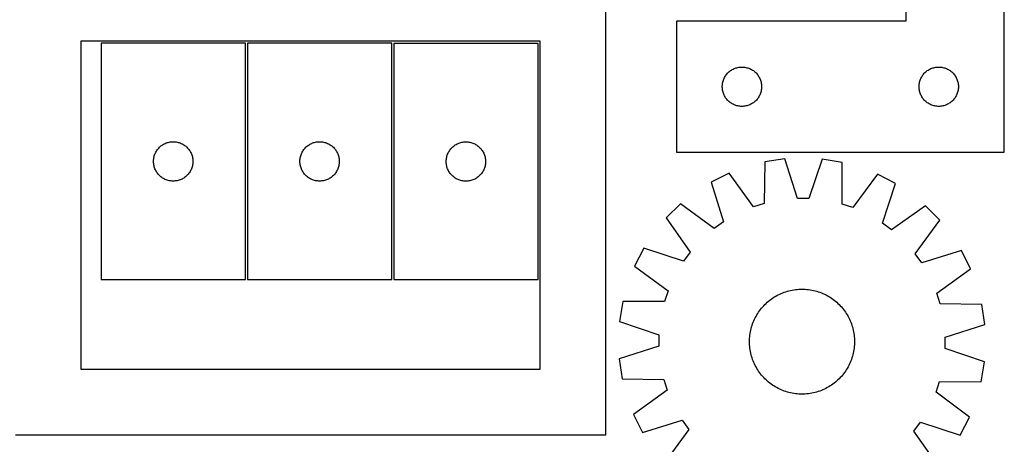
# Model space of a CAD drawing. Header units: millimetres. Extents: x 7 to 1493, y 7 to 2993.
# Tile 6 of 12: x 743 to 1493, y 1118 to 1442. Entities that reach past the tile are written whole.
import ezdxf

# ---------------------------------------------------------------- set-up
doc = ezdxf.new("R2010")
doc.units = ezdxf.units.MM
doc.layers.add('CUT', color=7, linetype='CONTINUOUS', true_color=0x000000)

msp = doc.modelspace()

# ---------------------------------------------------------------- linework, layer by layer
at = {"layer": 'CUT'}
for p, q in [((1418.423317, 1640.858307), (1418.423317, 1440.858307)), ((1493.423317, 1340.858307), (1493.423317, 1640.858307)), ((1189.53968, 1125.497859), (1189.53968, 1475.497859)), ((1418.423317, 1440.858307), (1243.423317, 1440.858307)), ((1243.423317, 1440.858307), (1243.423317, 1340.858307)), ((1139.53968, 1425.497859), (789.53968, 1425.497859)), ((789.53968, 1425.497859), (789.53968, 1175.497859)), ((914.844918, 1423.921901), (804.844918, 1423.921901)), ((804.844918, 1423.921901), (804.844918, 1243.921901)), ((914.844918, 1243.921901), (914.844918, 1423.921901)), ((916.447101, 1423.927132), (916.447101, 1243.927132)), ((1026.447101, 1423.927132), (916.447101, 1423.927132)), ((1026.447101, 1243.927132), (1026.447101, 1423.927132)), ((1027.967151, 1423.823433), (1027.967151, 1243.823433)), ((1137.967151, 1423.823433), (1027.967151, 1423.823433)), ((1137.967151, 1243.823433), (1137.967151, 1423.823433)), ((1139.53968, 1175.497859), (1139.53968, 1425.497859)), ((1285.372874, 1403.514941), (1286.035096, 1403.912586)), ((1286.035096, 1403.912586), (1286.71691, 1404.275614)), ((1286.71691, 1404.275614), (1287.416508, 1404.603061)), ((1287.416508, 1404.603061), (1288.132035, 1404.89406)), ((1288.132035, 1404.89406), (1288.861594, 1405.147838)), ((1288.861594, 1405.147838), (1289.60325, 1405.363723)), ((1289.60325, 1405.363723), (1290.355036, 1405.541143)), ((1290.355036, 1405.541143), (1291.114958, 1405.679626)), ((1291.114958, 1405.679626), (1291.881002, 1405.778805)), ((1291.881002, 1405.778805), (1292.651135, 1405.838419)), ((1292.651135, 1405.838419), (1293.423317, 1405.858307)), ((1293.423317, 1405.858307), (1294.195498, 1405.838419)), ((1294.195498, 1405.838419), (1294.965632, 1405.778805)), ((1294.965632, 1405.778805), (1295.731675, 1405.679626)), ((1295.731675, 1405.679626), (1296.491598, 1405.541143)), ((1296.491598, 1405.541143), (1297.243383, 1405.363723)), ((1297.243383, 1405.363723), (1297.985039, 1405.147838)), ((1297.985039, 1405.147838), (1298.714598, 1404.89406)), ((1298.714598, 1404.89406), (1299.430125, 1404.603061)), ((1299.430125, 1404.603061), (1300.129723, 1404.275614)), ((1300.129723, 1404.275614), (1300.811538, 1403.912586)), ((1300.811538, 1403.912586), (1301.473759, 1403.514941)), ((1435.372874, 1403.514941), (1436.035096, 1403.912586)), ((1436.035096, 1403.912586), (1436.71691, 1404.275614)), ((1436.71691, 1404.275614), (1437.416508, 1404.603061)), ((1437.416508, 1404.603061), (1438.132035, 1404.89406)), ((1438.132035, 1404.89406), (1438.861594, 1405.147838)), ((1438.861594, 1405.147838), (1439.60325, 1405.363723)), ((1439.60325, 1405.363723), (1440.355036, 1405.541143)), ((1440.355036, 1405.541143), (1441.114958, 1405.679626)), ((1441.114958, 1405.679626), (1441.881002, 1405.778805)), ((1441.881002, 1405.778805), (1442.651135, 1405.838419)), ((1442.651135, 1405.838419), (1443.423317, 1405.858307)), ((1443.423317, 1405.858307), (1444.195498, 1405.838419)), ((1444.195498, 1405.838419), (1444.965632, 1405.778805)), ((1444.965632, 1405.778805), (1445.731675, 1405.679626)), ((1445.731675, 1405.679626), (1446.491598, 1405.541143)), ((1446.491598, 1405.541143), (1447.243383, 1405.363723)), ((1447.243383, 1405.363723), (1447.985039, 1405.147838)), ((1447.985039, 1405.147838), (1448.714598, 1404.89406)), ((1448.714598, 1404.89406), (1449.430125, 1404.603061)), ((1449.430125, 1404.603061), (1450.129723, 1404.275614)), ((1450.129723, 1404.275614), (1450.811538, 1403.912586)), ((1450.811538, 1403.912586), (1451.473759, 1403.514941)), ((1279.255978, 1395.786443), (1279.528457, 1396.509226)), ((1279.528457, 1396.509226), (1279.837783, 1397.217023)), ((1279.837783, 1397.217023), (1280.183135, 1397.907958)), ((1280.183135, 1397.907958), (1280.563597, 1398.580199)), ((1280.563597, 1398.580199), (1280.978161, 1399.231963)), ((1280.978161, 1399.231963), (1281.425728, 1399.861522)), ((1281.425728, 1399.861522), (1281.90511, 1400.467205)), ((1281.90511, 1400.467205), (1282.415036, 1401.047407)), ((1282.415036, 1401.047407), (1282.954154, 1401.60059)), ((1282.954154, 1401.60059), (1283.521035, 1402.125286)), ((1283.521035, 1402.125286), (1284.114174, 1402.620104)), ((1284.114174, 1402.620104), (1284.732, 1403.083732)), ((1284.732, 1403.083732), (1285.372874, 1403.514941)), ((1301.473759, 1403.514941), (1302.114633, 1403.083732)), ((1302.114633, 1403.083732), (1302.732459, 1402.620104)), ((1302.732459, 1402.620104), (1303.325598, 1402.125286)), ((1303.325598, 1402.125286), (1303.892479, 1401.60059)), ((1303.892479, 1401.60059), (1304.431597, 1401.047407)), ((1304.431597, 1401.047407), (1304.941523, 1400.467205)), ((1304.941523, 1400.467205), (1305.420905, 1399.861522)), ((1305.420905, 1399.861522), (1305.868472, 1399.231963)), ((1305.868472, 1399.231963), (1306.283036, 1398.580199)), ((1306.283036, 1398.580199), (1306.663499, 1397.907958)), ((1306.663499, 1397.907958), (1307.00885, 1397.217023)), ((1307.00885, 1397.217023), (1307.318176, 1396.509226)), ((1307.318176, 1396.509226), (1307.590655, 1395.786443)), ((1429.255978, 1395.786443), (1429.528457, 1396.509226)), ((1429.528457, 1396.509226), (1429.837783, 1397.217023)), ((1429.837783, 1397.217023), (1430.183135, 1397.907958)), ((1430.183135, 1397.907958), (1430.563597, 1398.580199)), ((1430.563597, 1398.580199), (1430.978161, 1399.231963)), ((1430.978161, 1399.231963), (1431.425728, 1399.861522)), ((1431.425728, 1399.861522), (1431.90511, 1400.467205)), ((1431.90511, 1400.467205), (1432.415036, 1401.047407)), ((1432.415036, 1401.047407), (1432.954154, 1401.60059)), ((1432.954154, 1401.60059), (1433.521035, 1402.125286)), ((1433.521035, 1402.125286), (1434.114174, 1402.620104)), ((1434.114174, 1402.620104), (1434.732, 1403.083732)), ((1434.732, 1403.083732), (1435.372874, 1403.514941)), ((1451.473759, 1403.514941), (1452.114633, 1403.083732)), ((1452.114633, 1403.083732), (1452.732459, 1402.620104)), ((1452.732459, 1402.620104), (1453.325598, 1402.125286)), ((1453.325598, 1402.125286), (1453.892479, 1401.60059)), ((1453.892479, 1401.60059), (1454.431597, 1401.047407)), ((1454.431597, 1401.047407), (1454.941523, 1400.467205)), ((1454.941523, 1400.467205), (1455.420905, 1399.861522)), ((1455.420905, 1399.861522), (1455.868472, 1399.231963)), ((1455.868472, 1399.231963), (1456.283036, 1398.580199)), ((1456.283036, 1398.580199), (1456.663499, 1397.907958)), ((1456.663499, 1397.907958), (1457.00885, 1397.217023)), ((1457.00885, 1397.217023), (1457.318176, 1396.509226)), ((1457.318176, 1396.509226), (1457.590655, 1395.786443)), ((1278.42829, 1391.244526), (1278.468054, 1392.015939)), ((1278.42829, 1390.472089), (1278.42829, 1391.244526)), ((1278.468054, 1389.700675), (1278.42829, 1390.472089)), ((1278.468054, 1392.015939), (1278.547476, 1392.784283)), ((1278.547476, 1388.932332), (1278.468054, 1389.700675)), ((1278.547476, 1392.784283), (1278.666347, 1393.547519)), ((1278.666347, 1388.169096), (1278.547476, 1388.932332)), ((1278.666347, 1393.547519), (1278.824351, 1394.303623)), ((1278.824351, 1394.303623), (1279.021068, 1395.050592)), ((1279.021068, 1395.050592), (1279.255978, 1395.786443)), ((1307.590655, 1395.786443), (1307.825565, 1395.050592)), ((1307.825565, 1395.050592), (1308.022282, 1394.303623)), ((1308.022282, 1394.303623), (1308.180286, 1393.547519)), ((1308.180286, 1393.547519), (1308.299157, 1392.784283)), ((1308.299157, 1388.932332), (1308.180286, 1388.169096)), ((1308.299157, 1392.784283), (1308.378579, 1392.015939)), ((1308.378579, 1389.700675), (1308.299157, 1388.932332)), ((1308.378579, 1392.015939), (1308.418344, 1391.244526)), ((1308.418344, 1390.472089), (1308.378579, 1389.700675)), ((1308.418344, 1391.244526), (1308.418344, 1390.472089)), ((1428.42829, 1391.244526), (1428.468054, 1392.015939)), ((1428.42829, 1390.472089), (1428.42829, 1391.244526)), ((1428.468054, 1389.700675), (1428.42829, 1390.472089)), ((1428.468054, 1392.015939), (1428.547476, 1392.784283)), ((1428.547476, 1388.932332), (1428.468054, 1389.700675)), ((1428.547476, 1392.784283), (1428.666347, 1393.547519)), ((1428.666347, 1388.169096), (1428.547476, 1388.932332)), ((1428.666347, 1393.547519), (1428.824351, 1394.303623)), ((1428.824351, 1394.303623), (1429.021068, 1395.050592)), ((1429.021068, 1395.050592), (1429.255978, 1395.786443)), ((1457.590655, 1395.786443), (1457.825565, 1395.050592)), ((1457.825565, 1395.050592), (1458.022282, 1394.303623)), ((1458.022282, 1394.303623), (1458.180286, 1393.547519)), ((1458.180286, 1393.547519), (1458.299157, 1392.784283)), ((1458.299157, 1388.932332), (1458.180286, 1388.169096)), ((1458.299157, 1392.784283), (1458.378579, 1392.015939)), ((1458.378579, 1389.700675), (1458.299157, 1388.932332)), ((1458.378579, 1392.015939), (1458.418344, 1391.244526)), ((1458.418344, 1390.472089), (1458.378579, 1389.700675)), ((1458.418344, 1391.244526), (1458.418344, 1390.472089)), ((1278.824351, 1387.412991), (1278.666347, 1388.169096)), ((1279.021068, 1386.666023), (1278.824351, 1387.412991)), ((1279.255978, 1385.930172), (1279.021068, 1386.666023)), ((1279.528457, 1385.207389), (1279.255978, 1385.930172)), ((1279.837783, 1384.499591), (1279.528457, 1385.207389)), ((1280.183135, 1383.808656), (1279.837783, 1384.499591)), ((1280.563597, 1383.136415), (1280.183135, 1383.808656)), ((1280.978161, 1382.484651), (1280.563597, 1383.136415)), ((1281.425728, 1381.855093), (1280.978161, 1382.484651)), ((1281.90511, 1381.24941), (1281.425728, 1381.855093)), ((1282.415036, 1380.669207), (1281.90511, 1381.24941)), ((1304.941523, 1381.24941), (1304.431597, 1380.669207)), ((1305.420905, 1381.855093), (1304.941523, 1381.24941)), ((1305.868472, 1382.484651), (1305.420905, 1381.855093)), ((1306.283036, 1383.136415), (1305.868472, 1382.484651)), ((1306.663499, 1383.808656), (1306.283036, 1383.136415)), ((1307.00885, 1384.499591), (1306.663499, 1383.808656)), ((1307.318176, 1385.207389), (1307.00885, 1384.499591)), ((1307.590655, 1385.930172), (1307.318176, 1385.207389)), ((1307.825565, 1386.666023), (1307.590655, 1385.930172)), ((1308.022282, 1387.412991), (1307.825565, 1386.666023)), ((1308.180286, 1388.169096), (1308.022282, 1387.412991)), ((1428.824351, 1387.412991), (1428.666347, 1388.169096)), ((1429.021068, 1386.666023), (1428.824351, 1387.412991)), ((1429.255978, 1385.930172), (1429.021068, 1386.666023)), ((1429.528457, 1385.207389), (1429.255978, 1385.930172)), ((1429.837783, 1384.499591), (1429.528457, 1385.207389)), ((1430.183135, 1383.808656), (1429.837783, 1384.499591)), ((1430.563597, 1383.136415), (1430.183135, 1383.808656)), ((1430.978161, 1382.484651), (1430.563597, 1383.136415)), ((1431.425728, 1381.855093), (1430.978161, 1382.484651)), ((1431.90511, 1381.24941), (1431.425728, 1381.855093)), ((1432.415036, 1380.669207), (1431.90511, 1381.24941)), ((1454.941523, 1381.24941), (1454.431597, 1380.669207)), ((1455.420905, 1381.855093), (1454.941523, 1381.24941)), ((1455.868472, 1382.484651), (1455.420905, 1381.855093)), ((1456.283036, 1383.136415), (1455.868472, 1382.484651)), ((1456.663499, 1383.808656), (1456.283036, 1383.136415)), ((1457.00885, 1384.499591), (1456.663499, 1383.808656)), ((1457.318176, 1385.207389), (1457.00885, 1384.499591)), ((1457.590655, 1385.930172), (1457.318176, 1385.207389)), ((1457.825565, 1386.666023), (1457.590655, 1385.930172)), ((1458.022282, 1387.412991), (1457.825565, 1386.666023)), ((1458.180286, 1388.169096), (1458.022282, 1387.412991)), ((1282.954154, 1380.116024), (1282.415036, 1380.669207)), ((1283.521035, 1379.591328), (1282.954154, 1380.116024)), ((1284.114174, 1379.09651), (1283.521035, 1379.591328)), ((1284.732, 1378.632882), (1284.114174, 1379.09651)), ((1285.372874, 1378.201674), (1284.732, 1378.632882)), ((1286.035096, 1377.804029), (1285.372874, 1378.201674)), ((1286.71691, 1377.441001), (1286.035096, 1377.804029)), ((1287.416508, 1377.113554), (1286.71691, 1377.441001)), ((1288.132035, 1376.822555), (1287.416508, 1377.113554)), ((1288.861594, 1376.568777), (1288.132035, 1376.822555)), ((1289.60325, 1376.352891), (1288.861594, 1376.568777)), ((1290.355036, 1376.175472), (1289.60325, 1376.352891)), ((1291.114958, 1376.036989), (1290.355036, 1376.175472)), ((1291.881002, 1375.937809), (1291.114958, 1376.036989)), ((1292.651135, 1375.878196), (1291.881002, 1375.937809)), ((1293.423317, 1375.858307), (1292.651135, 1375.878196)), ((1294.195498, 1375.878196), (1293.423317, 1375.858307)), ((1294.965632, 1375.937809), (1294.195498, 1375.878196)), ((1295.731675, 1376.036989), (1294.965632, 1375.937809)), ((1296.491598, 1376.175472), (1295.731675, 1376.036989)), ((1297.243383, 1376.352891), (1296.491598, 1376.175472)), ((1297.985039, 1376.568777), (1297.243383, 1376.352891)), ((1298.714598, 1376.822555), (1297.985039, 1376.568777)), ((1299.430125, 1377.113554), (1298.714598, 1376.822555)), ((1300.129723, 1377.441001), (1299.430125, 1377.113554)), ((1300.811538, 1377.804029), (1300.129723, 1377.441001)), ((1301.473759, 1378.201674), (1300.811538, 1377.804029)), ((1302.114633, 1378.632882), (1301.473759, 1378.201674)), ((1302.732459, 1379.09651), (1302.114633, 1378.632882)), ((1303.325598, 1379.591328), (1302.732459, 1379.09651)), ((1303.892479, 1380.116024), (1303.325598, 1379.591328)), ((1304.431597, 1380.669207), (1303.892479, 1380.116024)), ((1432.954154, 1380.116024), (1432.415036, 1380.669207)), ((1433.521035, 1379.591328), (1432.954154, 1380.116024)), ((1434.114174, 1379.09651), (1433.521035, 1379.591328)), ((1434.732, 1378.632882), (1434.114174, 1379.09651)), ((1435.372874, 1378.201674), (1434.732, 1378.632882)), ((1436.035096, 1377.804029), (1435.372874, 1378.201674)), ((1436.71691, 1377.441001), (1436.035096, 1377.804029)), ((1437.416508, 1377.113554), (1436.71691, 1377.441001)), ((1438.132035, 1376.822555), (1437.416508, 1377.113554)), ((1438.861594, 1376.568777), (1438.132035, 1376.822555)), ((1439.60325, 1376.352891), (1438.861594, 1376.568777)), ((1440.355036, 1376.175472), (1439.60325, 1376.352891)), ((1441.114958, 1376.036989), (1440.355036, 1376.175472)), ((1441.881002, 1375.937809), (1441.114958, 1376.036989)), ((1442.651135, 1375.878196), (1441.881002, 1375.937809)), ((1443.423317, 1375.858307), (1442.651135, 1375.878196)), ((1444.195498, 1375.878196), (1443.423317, 1375.858307)), ((1444.965632, 1375.937809), (1444.195498, 1375.878196)), ((1445.731675, 1376.036989), (1444.965632, 1375.937809)), ((1446.491598, 1376.175472), (1445.731675, 1376.036989)), ((1447.243383, 1376.352891), (1446.491598, 1376.175472)), ((1447.985039, 1376.568777), (1447.243383, 1376.352891)), ((1448.714598, 1376.822555), (1447.985039, 1376.568777)), ((1449.430125, 1377.113554), (1448.714598, 1376.822555)), ((1450.129723, 1377.441001), (1449.430125, 1377.113554)), ((1450.811538, 1377.804029), (1450.129723, 1377.441001)), ((1451.473759, 1378.201674), (1450.811538, 1377.804029)), ((1452.114633, 1378.632882), (1451.473759, 1378.201674)), ((1452.732459, 1379.09651), (1452.114633, 1378.632882)), ((1453.325598, 1379.591328), (1452.732459, 1379.09651)), ((1453.892479, 1380.116024), (1453.325598, 1379.591328)), ((1454.431597, 1380.669207), (1453.892479, 1380.116024)), ((848.326711, 1343.530799), (848.836637, 1344.111001)), ((848.836637, 1344.111001), (849.375756, 1344.664184)), ((849.375756, 1344.664184), (849.942636, 1345.18888)), ((849.942636, 1345.18888), (850.535776, 1345.683698)), ((850.535776, 1345.683698), (851.153601, 1346.147326)), ((851.153601, 1346.147326), (851.794475, 1346.578535)), ((851.794475, 1346.578535), (852.456697, 1346.97618)), ((852.456697, 1346.97618), (853.138511, 1347.339207)), ((853.138511, 1347.339207), (853.838109, 1347.666655)), ((853.838109, 1347.666655), (854.553637, 1347.957653)), ((854.553637, 1347.957653), (855.283195, 1348.211432)), ((855.283195, 1348.211432), (856.024851, 1348.427317)), ((856.024851, 1348.427317), (856.776637, 1348.604736)), ((856.776637, 1348.604736), (857.536559, 1348.74322)), ((857.536559, 1348.74322), (858.302603, 1348.842399)), ((858.302603, 1348.842399), (859.072737, 1348.902013)), ((859.072737, 1348.902013), (859.844918, 1348.921901)), ((859.844918, 1348.921901), (860.617099, 1348.902013)), ((860.617099, 1348.902013), (861.387233, 1348.842399)), ((861.387233, 1348.842399), (862.153277, 1348.74322)), ((862.153277, 1348.74322), (862.913199, 1348.604736)), ((862.913199, 1348.604736), (863.664985, 1348.427317)), ((863.664985, 1348.427317), (864.40664, 1348.211432)), ((864.40664, 1348.211432), (865.136199, 1347.957653)), ((865.136199, 1347.957653), (865.851727, 1347.666655)), ((865.851727, 1347.666655), (866.551325, 1347.339207)), ((866.551325, 1347.339207), (867.233139, 1346.97618)), ((867.233139, 1346.97618), (867.895361, 1346.578535)), ((867.895361, 1346.578535), (868.536234, 1346.147326)), ((868.536234, 1346.147326), (869.15406, 1345.683698)), ((869.15406, 1345.683698), (869.7472, 1345.18888)), ((869.7472, 1345.18888), (870.31408, 1344.664184)), ((870.31408, 1344.664184), (870.853198, 1344.111001)), ((870.853198, 1344.111001), (871.363125, 1343.530799)), ((959.928894, 1343.53603), (960.438821, 1344.116232)), ((960.438821, 1344.116232), (960.977939, 1344.669415)), ((960.977939, 1344.669415), (961.544819, 1345.194111)), ((961.544819, 1345.194111), (962.137959, 1345.688929)), ((962.137959, 1345.688929), (962.755785, 1346.152557)), ((962.755785, 1346.152557), (963.396658, 1346.583765)), ((963.396658, 1346.583765), (964.05888, 1346.98141)), ((964.05888, 1346.98141), (964.740694, 1347.344438)), ((964.740694, 1347.344438), (965.440292, 1347.671885)), ((965.440292, 1347.671885), (966.15582, 1347.962884)), ((966.15582, 1347.962884), (966.885379, 1348.216663)), ((966.885379, 1348.216663), (967.627034, 1348.432548)), ((967.627034, 1348.432548), (968.37882, 1348.609967)), ((968.37882, 1348.609967), (969.138742, 1348.74845)), ((969.138742, 1348.74845), (969.904786, 1348.84763)), ((969.904786, 1348.84763), (970.67492, 1348.907243)), ((970.67492, 1348.907243), (971.447101, 1348.927132)), ((971.447101, 1348.927132), (972.219282, 1348.907243)), ((972.219282, 1348.907243), (972.989416, 1348.84763)), ((972.989416, 1348.84763), (973.75546, 1348.74845)), ((973.75546, 1348.74845), (974.515382, 1348.609967)), ((974.515382, 1348.609967), (975.267168, 1348.432548)), ((975.267168, 1348.432548), (976.008824, 1348.216663)), ((976.008824, 1348.216663), (976.738382, 1347.962884)), ((976.738382, 1347.962884), (977.45391, 1347.671885)), ((977.45391, 1347.671885), (978.153508, 1347.344438)), ((978.153508, 1347.344438), (978.835322, 1346.98141)), ((978.835322, 1346.98141), (979.497544, 1346.583765)), ((979.497544, 1346.583765), (980.138418, 1346.152557)), ((980.138418, 1346.152557), (980.756243, 1345.688929)), ((980.756243, 1345.688929), (981.349383, 1345.194111)), ((981.349383, 1345.194111), (981.916263, 1344.669415)), ((981.916263, 1344.669415), (982.455382, 1344.116232)), ((982.455382, 1344.116232), (982.965308, 1343.53603)), ((1071.448944, 1343.432331), (1071.958871, 1344.012533)), ((1071.958871, 1344.012533), (1072.497989, 1344.565716)), ((1072.497989, 1344.565716), (1073.064869, 1345.090412)), ((1073.064869, 1345.090412), (1073.658009, 1345.58523)), ((1073.658009, 1345.58523), (1074.275835, 1346.048858)), ((1074.275835, 1346.048858), (1074.916708, 1346.480067)), ((1074.916708, 1346.480067), (1075.57893, 1346.877712)), ((1075.57893, 1346.877712), (1076.260744, 1347.240739)), ((1076.260744, 1347.240739), (1076.960343, 1347.568187)), ((1076.960343, 1347.568187), (1077.67587, 1347.859185)), ((1077.67587, 1347.859185), (1078.405429, 1348.112964)), ((1078.405429, 1348.112964), (1079.147084, 1348.328849)), ((1079.147084, 1348.328849), (1079.89887, 1348.506268)), ((1079.89887, 1348.506268), (1080.658792, 1348.644752)), ((1080.658792, 1348.644752), (1081.424836, 1348.743931)), ((1081.424836, 1348.743931), (1082.19497, 1348.803544)), ((1082.19497, 1348.803544), (1082.967151, 1348.823433)), ((1082.967151, 1348.823433), (1083.739332, 1348.803544)), ((1083.739332, 1348.803544), (1084.509466, 1348.743931)), ((1084.509466, 1348.743931), (1085.27551, 1348.644752)), ((1085.27551, 1348.644752), (1086.035432, 1348.506268)), ((1086.035432, 1348.506268), (1086.787218, 1348.328849)), ((1086.787218, 1348.328849), (1087.528874, 1348.112964)), ((1087.528874, 1348.112964), (1088.258432, 1347.859185)), ((1088.258432, 1347.859185), (1088.97396, 1347.568187)), ((1088.97396, 1347.568187), (1089.673558, 1347.240739)), ((1089.673558, 1347.240739), (1090.355372, 1346.877712)), ((1090.355372, 1346.877712), (1091.017594, 1346.480067)), ((1091.017594, 1346.480067), (1091.658468, 1346.048858)), ((1091.658468, 1346.048858), (1092.276293, 1345.58523)), ((1092.276293, 1345.58523), (1092.869433, 1345.090412)), ((1092.869433, 1345.090412), (1093.436313, 1344.565716)), ((1093.436313, 1344.565716), (1093.975432, 1344.012533)), ((1093.975432, 1344.012533), (1094.485358, 1343.432331)), ((844.969078, 1335.847876), (845.087949, 1336.611113)), ((845.087949, 1336.611113), (845.245952, 1337.367217)), ((845.245952, 1337.367217), (845.44267, 1338.114186)), ((845.44267, 1338.114186), (845.67758, 1338.850037)), ((845.67758, 1338.850037), (845.950058, 1339.57282)), ((845.950058, 1339.57282), (846.259384, 1340.280617)), ((846.259384, 1340.280617), (846.604736, 1340.971552)), ((846.604736, 1340.971552), (846.985199, 1341.643793)), ((846.985199, 1341.643793), (847.399763, 1342.295557)), ((847.399763, 1342.295557), (847.847329, 1342.925115)), ((847.847329, 1342.925115), (848.326711, 1343.530799)), ((871.363125, 1343.530799), (871.842507, 1342.925115)), ((871.842507, 1342.925115), (872.290073, 1342.295557)), ((872.290073, 1342.295557), (872.704637, 1341.643793)), ((872.704637, 1341.643793), (873.0851, 1340.971552)), ((873.0851, 1340.971552), (873.430452, 1340.280617)), ((873.430452, 1340.280617), (873.739777, 1339.57282)), ((873.739777, 1339.57282), (874.012256, 1338.850037)), ((874.012256, 1338.850037), (874.247166, 1338.114186)), ((874.247166, 1338.114186), (874.443884, 1337.367217)), ((874.443884, 1337.367217), (874.601887, 1336.611113)), ((874.601887, 1336.611113), (874.720758, 1335.847876)), ((956.571261, 1335.853107), (956.690132, 1336.616343)), ((956.690132, 1336.616343), (956.848135, 1337.372448)), ((956.848135, 1337.372448), (957.044853, 1338.119416)), ((957.044853, 1338.119416), (957.279763, 1338.855268)), ((957.279763, 1338.855268), (957.552242, 1339.57805)), ((957.552242, 1339.57805), (957.861567, 1340.285848)), ((957.861567, 1340.285848), (958.206919, 1340.976783)), ((958.206919, 1340.976783), (958.587382, 1341.649024)), ((958.587382, 1341.649024), (959.001946, 1342.300788)), ((959.001946, 1342.300788), (959.449512, 1342.930346)), ((959.449512, 1342.930346), (959.928894, 1343.53603)), ((982.965308, 1343.53603), (983.44469, 1342.930346)), ((983.44469, 1342.930346), (983.892256, 1342.300788)), ((983.892256, 1342.300788), (984.30682, 1341.649024)), ((984.30682, 1341.649024), (984.687283, 1340.976783)), ((984.687283, 1340.976783), (985.032635, 1340.285848)), ((985.032635, 1340.285848), (985.341961, 1339.57805)), ((985.341961, 1339.57805), (985.614439, 1338.855268)), ((985.614439, 1338.855268), (985.849349, 1338.119416)), ((985.849349, 1338.119416), (986.046067, 1337.372448)), ((986.046067, 1337.372448), (986.20407, 1336.616343)), ((986.20407, 1336.616343), (986.322941, 1335.853107)), ((1068.091311, 1335.749408), (1068.210182, 1336.512645)), ((1068.210182, 1336.512645), (1068.368185, 1337.268749)), ((1068.368185, 1337.268749), (1068.564903, 1338.015718)), ((1068.564903, 1338.015718), (1068.799813, 1338.751569)), ((1068.799813, 1338.751569), (1069.072292, 1339.474352)), ((1069.072292, 1339.474352), (1069.381617, 1340.182149)), ((1069.381617, 1340.182149), (1069.726969, 1340.873084)), ((1069.726969, 1340.873084), (1070.107432, 1341.545325)), ((1070.107432, 1341.545325), (1070.521996, 1342.197089)), ((1070.521996, 1342.197089), (1070.969562, 1342.826647)), ((1070.969562, 1342.826647), (1071.448944, 1343.432331)), ((1094.485358, 1343.432331), (1094.96474, 1342.826647)), ((1094.96474, 1342.826647), (1095.412306, 1342.197089)), ((1095.412306, 1342.197089), (1095.826871, 1341.545325)), ((1095.826871, 1341.545325), (1096.207333, 1340.873084)), ((1096.207333, 1340.873084), (1096.552685, 1340.182149)), ((1096.552685, 1340.182149), (1096.862011, 1339.474352)), ((1096.862011, 1339.474352), (1097.13449, 1338.751569)), ((1097.13449, 1338.751569), (1097.369399, 1338.015718)), ((1097.369399, 1338.015718), (1097.566117, 1337.268749)), ((1097.566117, 1337.268749), (1097.72412, 1336.512645)), ((1097.72412, 1336.512645), (1097.842991, 1335.749408)), ((1243.423317, 1340.858307), (1493.423317, 1340.858307)), ((844.849891, 1334.30812), (844.889655, 1335.079533)), ((844.849891, 1333.535682), (844.849891, 1334.30812)), ((844.889655, 1332.764269), (844.849891, 1333.535682)), ((844.889655, 1335.079533), (844.969078, 1335.847876)), ((844.969078, 1331.995926), (844.889655, 1332.764269)), ((845.087949, 1331.23269), (844.969078, 1331.995926)), ((845.245952, 1330.476585), (845.087949, 1331.23269)), ((845.44267, 1329.729617), (845.245952, 1330.476585)), ((845.67758, 1328.993765), (845.44267, 1329.729617)), ((845.950058, 1328.270983), (845.67758, 1328.993765)), ((874.012256, 1328.993765), (873.739777, 1328.270983)), ((874.247166, 1329.729617), (874.012256, 1328.993765)), ((874.443884, 1330.476585), (874.247166, 1329.729617)), ((874.601887, 1331.23269), (874.443884, 1330.476585)), ((874.720758, 1331.995926), (874.601887, 1331.23269)), ((874.720758, 1335.847876), (874.800181, 1335.079533)), ((874.800181, 1332.764269), (874.720758, 1331.995926)), ((874.800181, 1335.079533), (874.839945, 1334.30812)), ((874.839945, 1333.535682), (874.800181, 1332.764269)), ((874.839945, 1334.30812), (874.839945, 1333.535682)), ((956.452074, 1334.313351), (956.491838, 1335.084764)), ((956.452074, 1333.540913), (956.452074, 1334.313351)), ((956.491838, 1332.7695), (956.452074, 1333.540913)), ((956.491838, 1335.084764), (956.571261, 1335.853107)), ((956.571261, 1332.001157), (956.491838, 1332.7695)), ((956.690132, 1331.23792), (956.571261, 1332.001157)), ((956.848135, 1330.481816), (956.690132, 1331.23792)), ((957.044853, 1329.734847), (956.848135, 1330.481816)), ((957.279763, 1328.998996), (957.044853, 1329.734847)), ((957.552242, 1328.276213), (957.279763, 1328.998996)), ((985.614439, 1328.998996), (985.341961, 1328.276213)), ((985.849349, 1329.734847), (985.614439, 1328.998996)), ((986.046067, 1330.481816), (985.849349, 1329.734847)), ((986.20407, 1331.23792), (986.046067, 1330.481816)), ((986.322941, 1332.001157), (986.20407, 1331.23792)), ((986.322941, 1335.853107), (986.402364, 1335.084764)), ((986.402364, 1332.7695), (986.322941, 1332.001157)), ((986.402364, 1335.084764), (986.442128, 1334.313351)), ((986.442128, 1333.540913), (986.402364, 1332.7695)), ((986.442128, 1334.313351), (986.442128, 1333.540913)), ((1067.972124, 1334.209652), (1068.011888, 1334.981065)), ((1067.972124, 1333.437214), (1067.972124, 1334.209652)), ((1068.011888, 1332.665801), (1067.972124, 1333.437214)), ((1068.011888, 1334.981065), (1068.091311, 1335.749408)), ((1068.091311, 1331.897458), (1068.011888, 1332.665801)), ((1068.210182, 1331.134222), (1068.091311, 1331.897458)), ((1068.368185, 1330.378117), (1068.210182, 1331.134222)), ((1068.564903, 1329.631149), (1068.368185, 1330.378117)), ((1068.799813, 1328.895297), (1068.564903, 1329.631149)), ((1069.072292, 1328.172515), (1068.799813, 1328.895297)), ((1097.13449, 1328.895297), (1096.862011, 1328.172515)), ((1097.369399, 1329.631149), (1097.13449, 1328.895297)), ((1097.566117, 1330.378117), (1097.369399, 1329.631149)), ((1097.72412, 1331.134222), (1097.566117, 1330.378117)), ((1097.842991, 1331.897458), (1097.72412, 1331.134222)), ((1097.842991, 1335.749408), (1097.922414, 1334.981065)), ((1097.922414, 1332.665801), (1097.842991, 1331.897458)), ((1097.922414, 1334.981065), (1097.962178, 1334.209652)), ((1097.962178, 1333.437214), (1097.922414, 1332.665801)), ((1097.962178, 1334.209652), (1097.962178, 1333.437214)), ((1310.838412, 1333.683999), (1310.411028, 1301.922512)), ((1326.053661, 1335.970203), (1310.838412, 1333.683999)), ((1335.796231, 1305.736826), (1326.053661, 1335.970203)), ((1354.59161, 1335.743665), (1344.370305, 1305.668764)), ((1369.768648, 1333.216203), (1354.59161, 1335.743665)), ((1369.691755, 1301.451933), (1369.768648, 1333.216203)), ((846.259384, 1327.563185), (845.950058, 1328.270983)), ((846.604736, 1326.87225), (846.259384, 1327.563185)), ((846.985199, 1326.200009), (846.604736, 1326.87225)), ((847.399763, 1325.548245), (846.985199, 1326.200009)), ((847.847329, 1324.918687), (847.399763, 1325.548245)), ((848.326711, 1324.313003), (847.847329, 1324.918687)), ((848.836637, 1323.732801), (848.326711, 1324.313003)), ((849.375756, 1323.179618), (848.836637, 1323.732801)), ((849.942636, 1322.654922), (849.375756, 1323.179618)), ((850.535776, 1322.160104), (849.942636, 1322.654922)), ((851.153601, 1321.696476), (850.535776, 1322.160104)), ((851.794475, 1321.265268), (851.153601, 1321.696476)), ((852.456697, 1320.867623), (851.794475, 1321.265268)), ((867.895361, 1321.265268), (867.233139, 1320.867623)), ((868.536234, 1321.696476), (867.895361, 1321.265268)), ((869.15406, 1322.160104), (868.536234, 1321.696476)), ((869.7472, 1322.654922), (869.15406, 1322.160104)), ((870.31408, 1323.179618), (869.7472, 1322.654922)), ((870.853198, 1323.732801), (870.31408, 1323.179618)), ((871.363125, 1324.313003), (870.853198, 1323.732801)), ((871.842507, 1324.918687), (871.363125, 1324.313003)), ((872.290073, 1325.548245), (871.842507, 1324.918687)), ((872.704637, 1326.200009), (872.290073, 1325.548245)), ((873.0851, 1326.87225), (872.704637, 1326.200009)), ((873.430452, 1327.563185), (873.0851, 1326.87225)), ((873.739777, 1328.270983), (873.430452, 1327.563185)), ((957.861567, 1327.568416), (957.552242, 1328.276213)), ((958.206919, 1326.877481), (957.861567, 1327.568416)), ((958.587382, 1326.20524), (958.206919, 1326.877481)), ((959.001946, 1325.553476), (958.587382, 1326.20524)), ((959.449512, 1324.923918), (959.001946, 1325.553476)), ((959.928894, 1324.318234), (959.449512, 1324.923918)), ((960.438821, 1323.738032), (959.928894, 1324.318234)), ((960.977939, 1323.184849), (960.438821, 1323.738032)), ((961.544819, 1322.660153), (960.977939, 1323.184849)), ((962.137959, 1322.165335), (961.544819, 1322.660153)), ((962.755785, 1321.701707), (962.137959, 1322.165335)), ((963.396658, 1321.270498), (962.755785, 1321.701707)), ((964.05888, 1320.872853), (963.396658, 1321.270498)), ((979.497544, 1321.270498), (978.835322, 1320.872853)), ((980.138418, 1321.701707), (979.497544, 1321.270498)), ((980.756243, 1322.165335), (980.138418, 1321.701707)), ((981.349383, 1322.660153), (980.756243, 1322.165335)), ((981.916263, 1323.184849), (981.349383, 1322.660153)), ((982.455382, 1323.738032), (981.916263, 1323.184849)), ((982.965308, 1324.318234), (982.455382, 1323.738032)), ((983.44469, 1324.923918), (982.965308, 1324.318234)), ((983.892256, 1325.553476), (983.44469, 1324.923918)), ((984.30682, 1326.20524), (983.892256, 1325.553476)), ((984.687283, 1326.877481), (984.30682, 1326.20524)), ((985.032635, 1327.568416), (984.687283, 1326.877481)), ((985.341961, 1328.276213), (985.032635, 1327.568416)), ((1069.381617, 1327.464717), (1069.072292, 1328.172515)), ((1069.726969, 1326.773782), (1069.381617, 1327.464717)), ((1070.107432, 1326.101541), (1069.726969, 1326.773782)), ((1070.521996, 1325.449777), (1070.107432, 1326.101541)), ((1070.969562, 1324.820219), (1070.521996, 1325.449777)), ((1071.448944, 1324.214535), (1070.969562, 1324.820219)), ((1071.958871, 1323.634333), (1071.448944, 1324.214535)), ((1072.497989, 1323.08115), (1071.958871, 1323.634333)), ((1073.064869, 1322.556454), (1072.497989, 1323.08115)), ((1073.658009, 1322.061636), (1073.064869, 1322.556454)), ((1074.275835, 1321.598008), (1073.658009, 1322.061636)), ((1074.916708, 1321.1668), (1074.275835, 1321.598008)), ((1075.57893, 1320.769155), (1074.916708, 1321.1668)), ((1091.017594, 1321.1668), (1090.355372, 1320.769155)), ((1091.658468, 1321.598008), (1091.017594, 1321.1668)), ((1092.276293, 1322.061636), (1091.658468, 1321.598008)), ((1092.869433, 1322.556454), (1092.276293, 1322.061636)), ((1093.436313, 1323.08115), (1092.869433, 1322.556454)), ((1093.975432, 1323.634333), (1093.436313, 1323.08115)), ((1094.485358, 1324.214535), (1093.975432, 1323.634333)), ((1094.96474, 1324.820219), (1094.485358, 1324.214535)), ((1095.412306, 1325.449777), (1094.96474, 1324.820219)), ((1095.826871, 1326.101541), (1095.412306, 1325.449777)), ((1096.207333, 1326.773782), (1095.826871, 1326.101541)), ((1096.552685, 1327.464717), (1096.207333, 1326.773782)), ((1096.862011, 1328.172515), (1096.552685, 1327.464717)), ((1283.627206, 1325.080739), (1269.863119, 1318.20466)), ((1302.235567, 1299.337708), (1283.627206, 1325.080739)), ((1396.839846, 1324.182041), (1377.825151, 1298.737667)), ((1410.493038, 1317.088319), (1396.839846, 1324.182041)), ((853.138511, 1320.504595), (852.456697, 1320.867623)), ((853.838109, 1320.177148), (853.138511, 1320.504595)), ((854.553637, 1319.886149), (853.838109, 1320.177148)), ((855.283195, 1319.63237), (854.553637, 1319.886149)), ((856.024851, 1319.416485), (855.283195, 1319.63237)), ((856.776637, 1319.239066), (856.024851, 1319.416485)), ((857.536559, 1319.100583), (856.776637, 1319.239066)), ((858.302603, 1319.001403), (857.536559, 1319.100583)), ((859.072737, 1318.94179), (858.302603, 1319.001403)), ((859.844918, 1318.921901), (859.072737, 1318.94179)), ((860.617099, 1318.94179), (859.844918, 1318.921901)), ((861.387233, 1319.001403), (860.617099, 1318.94179)), ((862.153277, 1319.100583), (861.387233, 1319.001403)), ((862.913199, 1319.239066), (862.153277, 1319.100583)), ((863.664985, 1319.416485), (862.913199, 1319.239066)), ((864.40664, 1319.63237), (863.664985, 1319.416485)), ((865.136199, 1319.886149), (864.40664, 1319.63237)), ((865.851727, 1320.177148), (865.136199, 1319.886149)), ((866.551325, 1320.504595), (865.851727, 1320.177148)), ((867.233139, 1320.867623), (866.551325, 1320.504595)), ((964.740694, 1320.509826), (964.05888, 1320.872853)), ((965.440292, 1320.182378), (964.740694, 1320.509826)), ((966.15582, 1319.89138), (965.440292, 1320.182378)), ((966.885379, 1319.637601), (966.15582, 1319.89138)), ((967.627034, 1319.421716), (966.885379, 1319.637601)), ((968.37882, 1319.244297), (967.627034, 1319.421716)), ((969.138742, 1319.105813), (968.37882, 1319.244297)), ((969.904786, 1319.006634), (969.138742, 1319.105813)), ((970.67492, 1318.947021), (969.904786, 1319.006634)), ((971.447101, 1318.927132), (970.67492, 1318.947021)), ((972.219282, 1318.947021), (971.447101, 1318.927132)), ((972.989416, 1319.006634), (972.219282, 1318.947021)), ((973.75546, 1319.105813), (972.989416, 1319.006634)), ((974.515382, 1319.244297), (973.75546, 1319.105813)), ((975.267168, 1319.421716), (974.515382, 1319.244297)), ((976.008824, 1319.637601), (975.267168, 1319.421716)), ((976.738382, 1319.89138), (976.008824, 1319.637601)), ((977.45391, 1320.182378), (976.738382, 1319.89138)), ((978.153508, 1320.509826), (977.45391, 1320.182378)), ((978.835322, 1320.872853), (978.153508, 1320.509826)), ((1076.260744, 1320.406127), (1075.57893, 1320.769155)), ((1076.960343, 1320.07868), (1076.260744, 1320.406127)), ((1077.67587, 1319.787681), (1076.960343, 1320.07868)), ((1078.405429, 1319.533902), (1077.67587, 1319.787681)), ((1079.147084, 1319.318017), (1078.405429, 1319.533902)), ((1079.89887, 1319.140598), (1079.147084, 1319.318017)), ((1080.658792, 1319.002115), (1079.89887, 1319.140598)), ((1081.424836, 1318.902935), (1080.658792, 1319.002115)), ((1082.19497, 1318.843322), (1081.424836, 1318.902935)), ((1082.967151, 1318.823433), (1082.19497, 1318.843322)), ((1083.739332, 1318.843322), (1082.967151, 1318.823433)), ((1084.509466, 1318.902935), (1083.739332, 1318.843322)), ((1085.27551, 1319.002115), (1084.509466, 1318.902935)), ((1086.035432, 1319.140598), (1085.27551, 1319.002115)), ((1086.787218, 1319.318017), (1086.035432, 1319.140598)), ((1087.528874, 1319.533902), (1086.787218, 1319.318017)), ((1088.258432, 1319.787681), (1087.528874, 1319.533902)), ((1088.97396, 1320.07868), (1088.258432, 1319.787681)), ((1089.673558, 1320.406127), (1088.97396, 1320.07868)), ((1090.355372, 1320.769155), (1089.673558, 1320.406127)), ((1269.863119, 1318.20466), (1279.271493, 1287.865621)), ((1400.604209, 1286.902465), (1410.493038, 1317.088319)), ((1246.642278, 1301.613748), (1235.676679, 1290.820871)), ((1272.294916, 1282.880971), (1246.642278, 1301.613748)), ((1310.411028, 1301.922512), (1302.235567, 1299.337708)), ((1344.370305, 1305.668764), (1335.796231, 1305.736826)), ((1377.825151, 1298.737667), (1369.691755, 1301.451933)), ((1433.447567, 1300.130861), (1407.500774, 1281.807687)), ((1444.240444, 1289.165262), (1433.447567, 1300.130861)), ((1235.676679, 1290.820871), (1253.999853, 1264.874078)), ((1279.271493, 1287.865621), (1272.294916, 1282.880971)), ((1407.500774, 1281.807687), (1400.604209, 1286.902465)), ((1425.507667, 1263.512624), (1444.240444, 1289.165262)), ((1218.719221, 1267.866341), (1211.625499, 1254.213149)), ((1248.905075, 1257.977513), (1218.719221, 1267.866341)), ((1253.999853, 1264.874078), (1248.905075, 1257.977513)), ((1430.492317, 1256.536047), (1425.507667, 1263.512624)), ((1460.831356, 1265.944421), (1430.492317, 1256.536047)), ((1467.707436, 1252.180334), (1460.831356, 1265.944421)), ((1211.625499, 1254.213149), (1237.069873, 1235.198455)), ((1441.964405, 1233.571973), (1467.707436, 1252.180334)), ((804.844918, 1243.921901), (914.844918, 1243.921901)), ((916.447101, 1243.927132), (1026.447101, 1243.927132)), ((1027.967151, 1243.823433), (1137.967151, 1243.823433)), ((1237.069873, 1235.198455), (1234.355607, 1227.065059)), ((1317.786883, 1230.365339), (1318.858354, 1231.021813)), ((1318.858354, 1231.021813), (1319.949916, 1231.644308)), ((1319.949916, 1231.644308), (1321.060492, 1232.232208)), ((1321.060492, 1232.232208), (1322.188987, 1232.784934)), ((1322.188987, 1232.784934), (1323.334286, 1233.301941)), ((1323.334286, 1233.301941), (1324.49526, 1233.782718)), ((1324.49526, 1233.782718), (1325.670763, 1234.226791)), ((1325.670763, 1234.226791), (1326.859634, 1234.633721)), ((1326.859634, 1234.633721), (1328.0607, 1235.003106)), ((1328.0607, 1235.003106), (1329.272777, 1235.334584)), ((1329.272777, 1235.334584), (1330.494667, 1235.627825)), ((1330.494667, 1235.627825), (1331.725166, 1235.882541)), ((1331.725166, 1235.882541), (1332.963058, 1236.098481)), ((1332.963058, 1236.098481), (1334.207122, 1236.275431)), ((1334.207122, 1236.275431), (1335.456131, 1236.413216)), ((1335.456131, 1236.413216), (1336.708851, 1236.511702)), ((1336.708851, 1236.511702), (1337.964046, 1236.57079)), ((1337.964046, 1236.57079), (1339.220478, 1236.590422)), ((1339.220478, 1236.590422), (1340.476907, 1236.570579)), ((1340.476907, 1236.570579), (1341.732092, 1236.51128)), ((1341.732092, 1236.51128), (1342.984796, 1236.412584)), ((1342.984796, 1236.412584), (1344.233781, 1236.274589)), ((1344.233781, 1236.274589), (1345.477815, 1236.09743)), ((1345.477815, 1236.09743), (1346.715671, 1235.881282)), ((1346.715671, 1235.881282), (1347.946127, 1235.626359)), ((1347.946127, 1235.626359), (1349.167968, 1235.332913)), ((1349.167968, 1235.332913), (1350.379989, 1235.001232)), ((1350.379989, 1235.001232), (1351.580993, 1234.631644)), ((1351.580993, 1234.631644), (1352.769796, 1234.224514)), ((1352.769796, 1234.224514), (1353.945224, 1233.780244)), ((1353.945224, 1233.780244), (1355.106117, 1233.299272)), ((1355.106117, 1233.299272), (1356.25133, 1232.782073)), ((1356.25133, 1232.782073), (1357.379732, 1232.229157)), ((1357.379732, 1232.229157), (1358.490209, 1231.64107)), ((1358.490209, 1231.64107), (1359.581667, 1231.018393)), ((1359.581667, 1231.018393), (1360.653027, 1230.361738)), ((1444.549208, 1225.396512), (1441.964405, 1233.571973)), ((1202.591337, 1227.141952), (1200.063875, 1211.964914)), ((1234.355607, 1227.065059), (1202.591337, 1227.141952)), ((1309.214897, 1223.045417), (1310.060673, 1223.974755)), ((1310.060673, 1223.974755), (1310.935223, 1224.877069)), ((1310.935223, 1224.877069), (1311.837683, 1225.751467)), ((1311.837683, 1225.751467), (1312.767164, 1226.597086)), ((1312.767164, 1226.597086), (1313.722747, 1227.413093)), ((1313.722747, 1227.413093), (1314.703491, 1228.198681)), ((1314.703491, 1228.198681), (1315.708426, 1228.953076)), ((1315.708426, 1228.953076), (1316.736562, 1229.675533)), ((1316.736562, 1229.675533), (1317.786883, 1230.365339)), ((1360.653027, 1230.361738), (1361.703232, 1229.671756)), ((1361.703232, 1229.671756), (1362.731246, 1228.949127)), ((1362.731246, 1228.949127), (1363.736055, 1228.194563)), ((1363.736055, 1228.194563), (1364.716666, 1227.40881)), ((1364.716666, 1227.40881), (1365.672113, 1226.592643)), ((1365.672113, 1226.592643), (1366.601452, 1225.746867)), ((1366.601452, 1225.746867), (1367.503765, 1224.872317)), ((1367.503765, 1224.872317), (1368.378163, 1223.969857)), ((1368.378163, 1223.969857), (1369.223783, 1223.040376)), ((1476.310696, 1224.969128), (1444.549208, 1225.396512)), ((1478.596899, 1209.753879), (1476.310696, 1224.969128)), ((1304.16647, 1215.863513), (1304.789148, 1216.95497)), ((1304.789148, 1216.95497), (1305.445802, 1218.02633)), ((1305.445802, 1218.02633), (1306.135784, 1219.076536)), ((1306.135784, 1219.076536), (1306.858413, 1220.10455)), ((1306.858413, 1220.10455), (1307.612977, 1221.109359)), ((1307.612977, 1221.109359), (1308.39873, 1222.08997)), ((1308.39873, 1222.08997), (1309.214897, 1223.045417)), ((1369.223783, 1223.040376), (1370.039789, 1222.084793)), ((1370.039789, 1222.084793), (1370.825378, 1221.104049)), ((1370.825378, 1221.104049), (1371.579773, 1220.099114)), ((1371.579773, 1220.099114), (1372.30223, 1219.070978)), ((1372.30223, 1219.070978), (1372.992035, 1218.020657)), ((1372.992035, 1218.020657), (1373.648509, 1216.949186)), ((1373.648509, 1216.949186), (1374.271004, 1215.857625)), ((1200.063875, 1211.964914), (1230.138776, 1201.743608)), ((1300.806308, 1207.753292), (1301.175896, 1208.954297)), ((1301.175896, 1208.954297), (1301.583026, 1210.1431)), ((1301.583026, 1210.1431), (1302.027296, 1211.318528)), ((1302.027296, 1211.318528), (1302.508268, 1212.479421)), ((1302.508268, 1212.479421), (1303.025467, 1213.624633)), ((1303.025467, 1213.624633), (1303.578383, 1214.753035)), ((1303.578383, 1214.753035), (1304.16647, 1215.863513)), ((1374.271004, 1215.857625), (1374.858904, 1214.747048)), ((1374.858904, 1214.747048), (1375.411631, 1213.618553)), ((1375.411631, 1213.618553), (1375.928637, 1212.473254)), ((1375.928637, 1212.473254), (1376.409414, 1211.31228)), ((1376.409414, 1211.31228), (1376.853487, 1210.136777)), ((1376.853487, 1210.136777), (1377.260417, 1208.947906)), ((1377.260417, 1208.947906), (1377.629803, 1207.74684)), ((1448.363522, 1200.011309), (1478.596899, 1209.753879)), ((1230.138776, 1201.743608), (1230.070714, 1193.169535)), ((1299.394956, 1200.358099), (1299.532951, 1201.607084)), ((1299.532951, 1201.607084), (1299.71011, 1202.851119)), ((1299.71011, 1202.851119), (1299.926258, 1204.088975)), ((1299.926258, 1204.088975), (1300.181181, 1205.31943)), ((1300.181181, 1205.31943), (1300.474627, 1206.541272)), ((1300.474627, 1206.541272), (1300.806308, 1207.753292)), ((1377.629803, 1207.74684), (1377.96128, 1206.534763)), ((1377.96128, 1206.534763), (1378.254521, 1205.312873)), ((1378.254521, 1205.312873), (1378.509238, 1204.082374)), ((1378.509238, 1204.082374), (1378.725177, 1202.844482)), ((1378.725177, 1202.844482), (1378.902127, 1201.600418)), ((1378.902127, 1201.600418), (1379.039913, 1200.351409)), ((1299.217118, 1196.593782), (1299.236961, 1197.85021)), ((1299.23675, 1195.33735), (1299.217118, 1196.593782)), ((1299.295838, 1194.082154), (1299.23675, 1195.33735)), ((1299.236961, 1197.85021), (1299.29626, 1199.105396)), ((1299.394324, 1192.829434), (1299.295838, 1194.082154)), ((1299.29626, 1199.105396), (1299.394956, 1200.358099)), ((1379.137976, 1194.075448), (1379.03928, 1192.822744)), ((1379.039913, 1200.351409), (1379.138398, 1199.098689)), ((1379.197275, 1195.330633), (1379.137976, 1194.075448)), ((1379.138398, 1199.098689), (1379.197486, 1197.843494)), ((1379.217118, 1196.587062), (1379.197275, 1195.330633)), ((1379.197486, 1197.843494), (1379.217118, 1196.587062)), ((1448.29546, 1191.437235), (1448.363522, 1200.011309)), ((1230.070714, 1193.169535), (1199.837337, 1183.426965)), ((1299.532109, 1191.580426), (1299.394324, 1192.829434)), ((1299.709059, 1190.336362), (1299.532109, 1191.580426)), ((1299.924999, 1189.09847), (1299.709059, 1190.336362)), ((1300.179715, 1187.867971), (1299.924999, 1189.09847)), ((1300.472956, 1186.646081), (1300.179715, 1187.867971)), ((1300.804434, 1185.434004), (1300.472956, 1186.646081)), ((1377.959609, 1186.639572), (1377.627928, 1185.427551)), ((1378.253056, 1187.861413), (1377.959609, 1186.639572)), ((1378.507979, 1189.091869), (1378.253056, 1187.861413)), ((1378.724126, 1190.329725), (1378.507979, 1189.091869)), ((1378.901285, 1191.573759), (1378.724126, 1190.329725)), ((1379.03928, 1192.822744), (1378.901285, 1191.573759)), ((1478.370361, 1181.21593), (1448.29546, 1191.437235)), ((1199.837337, 1183.426965), (1202.123541, 1168.211716)), ((1301.173819, 1184.232937), (1300.804434, 1185.434004)), ((1301.580749, 1183.044066), (1301.173819, 1184.232937)), ((1302.024822, 1181.868564), (1301.580749, 1183.044066)), ((1302.505599, 1180.70759), (1302.024822, 1181.868564)), ((1303.022606, 1179.56229), (1302.505599, 1180.70759)), ((1303.575332, 1178.433796), (1303.022606, 1179.56229)), ((1375.40877, 1179.55621), (1374.855854, 1178.427808)), ((1375.925969, 1180.701423), (1375.40877, 1179.55621)), ((1376.406941, 1181.862316), (1375.925969, 1180.701423)), ((1376.851211, 1183.037744), (1376.406941, 1181.862316)), ((1377.25834, 1184.226547), (1376.851211, 1183.037744)), ((1377.627928, 1185.427551), (1377.25834, 1184.226547)), ((1475.842899, 1166.038892), (1478.370361, 1181.21593)), ((789.53968, 1175.497859), (1139.53968, 1175.497859)), ((1304.163233, 1177.323219), (1303.575332, 1178.433796)), ((1304.785727, 1176.231657), (1304.163233, 1177.323219)), ((1305.442201, 1175.160187), (1304.785727, 1176.231657)), ((1306.132007, 1174.109866), (1305.442201, 1175.160187)), ((1306.854464, 1173.08173), (1306.132007, 1174.109866)), ((1307.608859, 1172.076795), (1306.854464, 1173.08173)), ((1308.394447, 1171.096051), (1307.608859, 1172.076795)), ((1309.210454, 1170.140468), (1308.394447, 1171.096051)), ((1370.035506, 1171.090874), (1369.219339, 1170.135427)), ((1370.821259, 1172.071485), (1370.035506, 1171.090874)), ((1371.575823, 1173.076294), (1370.821259, 1172.071485)), ((1372.298453, 1174.104308), (1371.575823, 1173.076294)), ((1372.988435, 1175.154513), (1372.298453, 1174.104308)), ((1373.645089, 1176.225873), (1372.988435, 1175.154513)), ((1374.267767, 1177.317331), (1373.645089, 1176.225873)), ((1374.855854, 1178.427808), (1374.267767, 1177.317331)), ((1202.123541, 1168.211716), (1233.885028, 1167.784332)), ((1233.885028, 1167.784332), (1236.469832, 1159.608871)), ((1310.056073, 1169.210987), (1309.210454, 1170.140468)), ((1310.930471, 1168.308526), (1310.056073, 1169.210987)), ((1311.832785, 1167.433977), (1310.930471, 1168.308526)), ((1312.762123, 1166.588201), (1311.832785, 1167.433977)), ((1313.71757, 1165.772034), (1312.762123, 1166.588201)), ((1314.698181, 1164.986281), (1313.71757, 1165.772034)), ((1315.70299, 1164.231717), (1314.698181, 1164.986281)), ((1316.731004, 1163.509087), (1315.70299, 1164.231717)), ((1317.78121, 1162.819105), (1316.731004, 1163.509087)), ((1361.697674, 1163.505311), (1360.647353, 1162.815505)), ((1362.72581, 1164.227767), (1361.697674, 1163.505311)), ((1363.730745, 1164.982162), (1362.72581, 1164.227767)), ((1364.711489, 1165.767751), (1363.730745, 1164.982162)), ((1365.667072, 1166.583757), (1364.711489, 1165.767751)), ((1366.596553, 1167.429377), (1365.667072, 1166.583757)), ((1367.499014, 1168.303775), (1366.596553, 1167.429377)), ((1368.373563, 1169.206089), (1367.499014, 1168.303775)), ((1369.219339, 1170.135427), (1368.373563, 1169.206089)), ((1441.364364, 1157.982389), (1444.078629, 1166.115785)), ((1444.078629, 1166.115785), (1475.842899, 1166.038892)), ((1236.469832, 1159.608871), (1210.726801, 1141.000509)), ((1318.85257, 1162.162451), (1317.78121, 1162.819105)), ((1319.944027, 1161.539773), (1318.85257, 1162.162451)), ((1321.054505, 1160.951686), (1319.944027, 1161.539773)), ((1322.182907, 1160.39877), (1321.054505, 1160.951686)), ((1323.328119, 1159.881571), (1322.182907, 1160.39877)), ((1324.489012, 1159.400599), (1323.328119, 1159.881571)), ((1325.66444, 1158.956329), (1324.489012, 1159.400599)), ((1326.853243, 1158.5492), (1325.66444, 1158.956329)), ((1328.054248, 1158.179612), (1326.853243, 1158.5492)), ((1329.266269, 1157.847931), (1328.054248, 1158.179612)), ((1330.48811, 1157.554484), (1329.266269, 1157.847931)), ((1331.718565, 1157.299562), (1330.48811, 1157.554484)), ((1332.956421, 1157.083414), (1331.718565, 1157.299562)), ((1334.200456, 1156.906255), (1332.956421, 1157.083414)), ((1335.449441, 1156.76826), (1334.200456, 1156.906255)), ((1336.702144, 1156.669564), (1335.449441, 1156.76826)), ((1337.95733, 1156.610265), (1336.702144, 1156.669564)), ((1339.213758, 1156.590422), (1337.95733, 1156.610265)), ((1340.47019, 1156.610054), (1339.213758, 1156.590422)), ((1341.725386, 1156.669142), (1340.47019, 1156.610054)), ((1342.978106, 1156.767627), (1341.725386, 1156.669142)), ((1344.227114, 1156.905413), (1342.978106, 1156.767627)), ((1345.471178, 1157.082363), (1344.227114, 1156.905413)), ((1346.70907, 1157.298302), (1345.471178, 1157.082363)), ((1347.939569, 1157.553019), (1346.70907, 1157.298302)), ((1349.161459, 1157.84626), (1347.939569, 1157.553019)), ((1350.373536, 1158.177737), (1349.161459, 1157.84626)), ((1351.574603, 1158.547123), (1350.373536, 1158.177737)), ((1352.763474, 1158.954053), (1351.574603, 1158.547123)), ((1353.938976, 1159.398126), (1352.763474, 1158.954053)), ((1355.09995, 1159.878903), (1353.938976, 1159.398126)), ((1356.24525, 1160.395909), (1355.09995, 1159.878903)), ((1357.373745, 1160.948636), (1356.24525, 1160.395909)), ((1358.484321, 1161.536536), (1357.373745, 1160.948636)), ((1359.575883, 1162.159031), (1358.484321, 1161.536536)), ((1360.647353, 1162.815505), (1359.575883, 1162.159031)), ((1466.808737, 1138.967694), (1441.364364, 1157.982389)), ((1210.726801, 1141.000509), (1217.60288, 1127.236423)), ((1217.60288, 1127.236423), (1247.941919, 1136.644797)), ((1247.941919, 1136.644797), (1252.926569, 1129.668219)), ((1424.434384, 1128.306766), (1429.529161, 1135.203331)), ((1429.529161, 1135.203331), (1459.715016, 1125.314502)), ((1459.715016, 1125.314502), (1466.808737, 1138.967694)), ((1252.926569, 1129.668219), (1234.193792, 1104.015582)), ((1442.757557, 1102.359973), (1424.434384, 1128.306766)), ((739.53968, 1125.497859), (1189.53968, 1125.497859))]:
    msp.add_line(p, q, dxfattribs=at)

doc.saveas('drawing.dxf')
